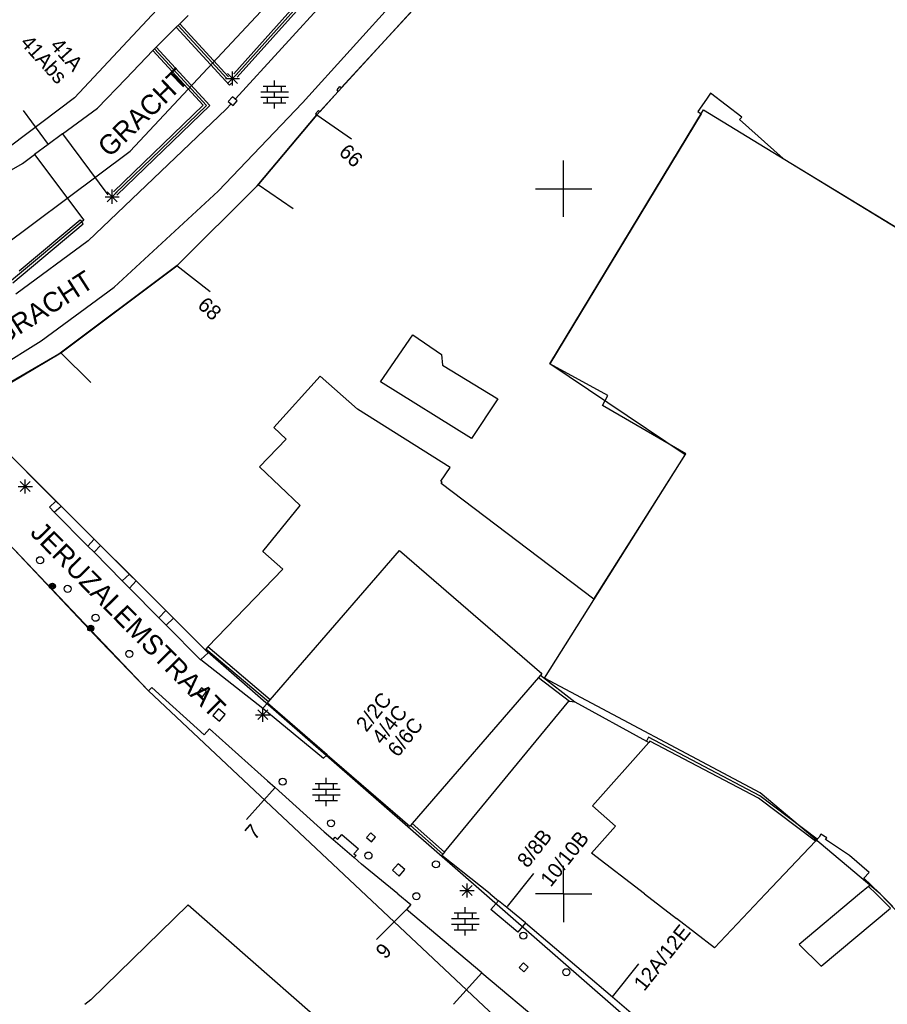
# Model space of a CAD drawing. Header units: millimetres. Extents: x 135944 to 142000, y 454200 to 456692.
# Tile 49 of 153: x 137061 to 137123, y 455792 to 455862. Entities that reach past the tile are written whole.
import ezdxf
from ezdxf.enums import TextEntityAlignment as Align

# ---------------------------------------------------------------- set-up
doc = ezdxf.new("R2010")
doc.units = ezdxf.units.MM
for name, color, linetype in [('TotaalGBKN2013_Bistad', 251, 'Continuous'), ('TotaalGBKN2013X$0$Contouren', 251, 'Continuous'), ('TotaalGBKN2013X$0$Xref', 251, 'Continuous')]:
    doc.layers.add(name, color=color, linetype=linetype)
doc.styles.add('TotaalGBKN2013X$0$GBKN binnenstad 2009$0$Standard', font='txt')

# ---------------------------------------------------------------- blocks, each defined once
blk = doc.blocks.new('TotaalGBKN2013X$0$GBKN binnenstad 2009')
at = {"layer": 'TotaalGBKN2013_Bistad'}
for p, q in [((137076606, 455858155), (137085367, 455867928)), ((137076852, 455857919), (137085620, 455867701)), ((137076966, 455858292), (137085493, 455867814)), ((137084220, 455857142), (137093057, 455866753)), ((137081483, 455856099), (137089210, 455864648)), ((137076742, 455856363), (137083330, 455863586)), ((137073390, 455862285), (137072781, 455861679)), ((137072538, 455861442), (137071113, 455860040)), ((137072781, 455861679), (137072538, 455861442)), ((137072538, 455861442), (137076316, 455857344)), ((137072660, 455861561), (137076110, 455857818)), ((137072781, 455861679), (137076228, 455857941)), ((137071113, 455860040), (137070877, 455859794)), ((137074688, 455855907), (137070995, 455859917)), ((137074926, 455855900), (137071113, 455860040)), ((137070877, 455859794), (137068955, 455857794)), ((137074451, 455855914), (137070877, 455859794)), ((137076023, 455857816), (137077023, 455857816)), ((137076169, 455857462), (137076877, 455858170)), ((137076877, 455857462), (137076169, 455858170)), ((137076523, 455857316), (137076523, 455858316)), ((137076730, 455858037), (137076966, 455858292)), ((137066952, 455855709), (137068955, 455857794)), ((137076316, 455857344), (137076441, 455857480)), ((137078703, 455857278), (137080303, 455857278)), ((137079003, 455856878), (137079003, 455857278)), ((137079503, 455857278), (137079503, 455857678)), ((137080003, 455856878), (137080003, 455857278)), ((137083934, 455857020), (137084141, 455857243)), ((137084141, 455857243), (137084220, 455857142)), ((137076511, 455856523), (137076223, 455856177)), ((137076857, 455856235), (137076511, 455856523)), ((137078523, 455856878), (137080483, 455856878)), ((137078523, 455856478), (137080483, 455856478)), ((137079003, 455856078), (137079003, 455856478)), ((137079503, 455856478), (137079503, 455856878)), ((137080003, 455856078), (137080003, 455856478)), ((137082702, 455855454), (137084018, 455856889)), ((137084018, 455856889), (137083934, 455857020)), ((137110418, 455856768), (137110124, 455856343)), ((137112637, 455855076), (137110418, 455856768)), ((137068086, 455849777), (137074451, 455855914)), ((137068209, 455849657), (137074688, 455855907)), ((137068331, 455849539), (137074926, 455855900)), ((137075498, 455849823), (137081483, 455856099)), ((137076423, 455856014), (137076072, 455855629)), ((137076223, 455856177), (137076569, 455855889)), ((137076569, 455855889), (137076857, 455856235)), ((137078703, 455856078), (137080303, 455856078)), ((137079503, 455855678), (137079503, 455856078)), ((137110124, 455856343), (137109519, 455855468)), ((137061671, 455855550), (137063453, 455853137)), ((137064471, 455853885), (137066952, 455855709)), ((137076072, 455855629), (137066285, 455846296)), ((137078268, 455850206), (137082489, 455855241)), ((137082397, 455855317), (137082608, 455855555)), ((137082489, 455855241), (137082397, 455855317)), ((137082489, 455855241), (137084963, 455853546)), ((137082608, 455855555), (137082702, 455855454)), ((137109739, 455855318), (137099010, 455837588)), ((137109519, 455855468), (137109739, 455855318)), ((137112478, 455854907), (137112637, 455855076)), ((137115557, 455852137), (137112478, 455854907)), ((137064471, 455853885), (137063453, 455853137)), ((137064471, 455853885), (137067685, 455849557)), ((137063453, 455853137), (137062491, 455852429)), ((137061623, 455851791), (137062491, 455852429)), ((137062491, 455852429), (137065979, 455847760)), ((137055871, 455848502), (137061623, 455851791)), ((137100000, 455850000), (137100000, 455852000)), ((137115557, 455852137), (137137951, 455838541)), ((137072599, 455844554), (137078268, 455850206)), ((137078340, 455850292), (137080815, 455848596)), ((137067640, 455849080), (137068348, 455849788)), ((137068348, 455849080), (137067640, 455849788)), ((137067994, 455848934), (137067994, 455849934)), ((137068141, 455843029), (137075498, 455849823)), ((137098000, 455850000), (137100000, 455850000)), ((137100000, 455850000), (137102000, 455850000)), ((137100000, 455848000), (137100000, 455850000)), ((137067494, 455849434), (137068494, 455849434)), ((137065829, 455847652), (137060849, 455843482)), ((137060952, 455843333), (137065945, 455847514)), ((137061390, 455844169), (137065714, 455847790)), ((137065714, 455847790), (137065829, 455847652)), ((137065979, 455847760), (137065829, 455847652)), ((137065945, 455847514), (137065829, 455847652)), ((137066285, 455846296), (137061159, 455842531)), ((137072599, 455844554), (137064201, 455838273)), ((137074940, 455842693), (137072566, 455844527)), ((137062949, 455839220), (137068141, 455843029)), ((137057429, 455835764), (137062949, 455839220)), ((137087012, 455836314), (137089316, 455839639)), ((137089316, 455839639), (137091334, 455838255)), ((137064201, 455838273), (137058552, 455834998)), ((137066485, 455836255), (137064342, 455838355)), ((137091334, 455838255), (137091411, 455837500)), ((137103133, 455835339), (137099010, 455837588)), ((137091411, 455837500), (137095326, 455835099)), ((137079452, 455833080), (137082738, 455836721)), ((137085381, 455834381), (137082738, 455836721)), ((137093472, 455832301), (137087012, 455836314)), ((137095326, 455835099), (137093472, 455832301)), ((137102746, 455834628), (137103133, 455835339)), ((137091951, 455830231), (137085381, 455834381)), ((137108661, 455831199), (137102746, 455834628)), ((137064005, 455827858), (137058332, 455833531)), ((137080321, 455832244), (137079452, 455833080)), ((137078441, 455830291), (137080321, 455832244)), ((137102131, 455820901), (137108661, 455831199)), ((137081308, 455827530), (137078441, 455830291)), ((137091281, 455829271), (137091951, 455830231)), ((137061477, 455828538), (137062185, 455829246)), ((137062185, 455828538), (137061477, 455829246)), ((137061831, 455828392), (137061831, 455829392)), ((137091391, 455829211), (137091281, 455829271)), ((137091311, 455829091), (137091391, 455829211)), ((137061331, 455828892), (137062331, 455828892)), ((137102131, 455820901), (137091311, 455829091)), ((137064005, 455827858), (137063538, 455827420)), ((137064378, 455827485), (137064005, 455827858)), ((137063538, 455827420), (137063886, 455827069)), ((137063886, 455827069), (137064378, 455827485)), ((137065808, 455826055), (137064378, 455827485)), ((137078667, 455824289), (137081308, 455827530)), ((137063886, 455827069), (137066271, 455824662)), ((137065808, 455826055), (137066713, 455825154)), ((137066271, 455824662), (137066713, 455825154)), ((137066713, 455825154), (137067164, 455824705)), ((137060638, 455824850), (137067121, 455817981)), ((137066271, 455824662), (137066704, 455824225)), ((137066704, 455824225), (137067164, 455824705)), ((137067164, 455824705), (137069208, 455822669)), ((137079197, 455813767), (137088371, 455824341)), ((137088371, 455824341), (137098451, 455815621)), ((137066704, 455824225), (137068699, 455822211)), ((137080091, 455823031), (137078667, 455824289)), ((137074761, 455817511), (137080091, 455823031)), ((137068699, 455822211), (137069208, 455822669)), ((137069208, 455822669), (137069683, 455822196)), ((137068699, 455822211), (137069225, 455821681)), ((137069225, 455821681), (137069683, 455822196)), ((137069225, 455821681), (137071309, 455819576)), ((137069683, 455822196), (137071798, 455820090)), ((137071309, 455819576), (137071798, 455820090)), ((137071309, 455819576), (137071818, 455819063)), ((137071798, 455820090), (137072332, 455819557)), ((137071818, 455819063), (137072332, 455819557)), ((137072332, 455819557), (137074580, 455817319)), ((137071818, 455819063), (137074257, 455816602)), ((137067121, 455817981), (137070571, 455814411)), ((137074580, 455817319), (137074624, 455817365)), ((137074761, 455817511), (137074624, 455817365)), ((137079066, 455813616), (137074624, 455817365)), ((137079197, 455813767), (137074761, 455817511)), ((137074283, 455816628), (137074797, 455817103)), ((137074797, 455817103), (137074580, 455817319)), ((137074257, 455816602), (137074283, 455816628)), ((137074283, 455816628), (137078678, 455813174)), ((137098221, 455815355), (137089262, 455805000)), ((137098352, 455815507), (137098221, 455815355)), ((137098221, 455815355), (137100426, 455813660)), ((137098451, 455815621), (137098352, 455815507)), ((137098352, 455815507), (137100791, 455813622)), ((137070571, 455814411), (137070801, 455814641)), ((137070801, 455814641), (137074511, 455811281)), ((137074315, 455814616), (137074044, 455814257)), ((137074674, 455814345), (137074315, 455814616)), ((137074044, 455814257), (137074403, 455813986)), ((137074403, 455813986), (137074674, 455814345)), ((137078661, 455812212), (137078661, 455813212)), ((137078678, 455813174), (137079000, 455813532)), ((137078678, 455813174), (137082983, 455809635)), ((137079000, 455813532), (137079066, 455813616)), ((137083232, 455809870), (137079000, 455813532)), ((137079066, 455813616), (137079197, 455813767)), ((137091552, 455802973), (137100359, 455813667)), ((137100359, 455813667), (137100426, 455813660)), ((137100426, 455813660), (137100791, 455813622)), ((137100791, 455813622), (137105870, 455810830)), ((137075527, 455813124), (137075129, 455812648)), ((137075129, 455812648), (137075605, 455812250)), ((137076003, 455812726), (137075527, 455813124)), ((137075605, 455812250), (137076003, 455812726)), ((137078161, 455812712), (137079161, 455812712)), ((137078307, 455812358), (137079015, 455813066)), ((137079015, 455812358), (137078307, 455813066)), ((137074511, 455811281), (137074901, 455811711)), ((137074901, 455811711), (137079001, 455808021)), ((137106023, 455811111), (137105870, 455810830)), ((137113918, 455806958), (137106023, 455811111)), ((137102051, 455806258), (137106045, 455810734)), ((137105870, 455810830), (137106045, 455810734)), ((137106104, 455810842), (137106045, 455810734)), ((137113814, 455806787), (137106104, 455810842)), ((137083232, 455809870), (137082983, 455809635)), ((137083232, 455809870), (137089091, 455804801)), ((137079001, 455808021), (137079537, 455807540)), ((137082371, 455807823), (137083971, 455807823)), ((137082671, 455807423), (137082671, 455807823)), ((137083171, 455807823), (137083171, 455808223)), ((137083671, 455807423), (137083671, 455807823)), ((137079537, 455807540), (137077512, 455805269)), ((137079537, 455807540), (137083025, 455804413)), ((137082191, 455807423), (137084151, 455807423)), ((137082191, 455807023), (137084151, 455807023)), ((137082671, 455806623), (137082671, 455807023)), ((137083171, 455807023), (137083171, 455807423)), ((137083671, 455806623), (137083671, 455807023)), ((137117982, 455803885), (137113918, 455806958)), ((137082371, 455806623), (137083971, 455806623)), ((137083171, 455806223), (137083171, 455806623)), ((137103678, 455804807), (137102051, 455806258)), ((137117844, 455803739), (137113814, 455806787)), ((137089091, 455804801), (137089133, 455804850)), ((137089262, 455805000), (137089133, 455804850)), ((137091426, 455802820), (137089133, 455804850)), ((137091552, 455802973), (137089262, 455805000)), ((137101977, 455802900), (137103678, 455804807)), ((137083025, 455804413), (137083659, 455803864)), ((137083958, 455803872), (137084267, 455804228)), ((137084267, 455804228), (137085445, 455803207)), ((137086334, 455804331), (137086032, 455803997)), ((137086668, 455804029), (137086334, 455804331)), ((137118230, 455804245), (137118120, 455804032)), ((137118650, 455803982), (137118230, 455804245)), ((137083659, 455803864), (137083791, 455804016)), ((137083659, 455803864), (137085147, 455802575)), ((137083791, 455804016), (137083958, 455803872)), ((137086032, 455803997), (137086366, 455803695)), ((137086366, 455803695), (137086668, 455804029)), ((137114316, 455800000), (137117844, 455803739)), ((137117982, 455803885), (137117844, 455803739)), ((137118120, 455804032), (137117982, 455803885)), ((137118570, 455803862), (137118650, 455803982)), ((137120270, 455802721), (137118570, 455803862)), ((137085445, 455803207), (137085135, 455802850)), ((137085135, 455802850), (137085278, 455802727)), ((137085278, 455802727), (137085147, 455802575)), ((137091360, 455802739), (137091426, 455802820)), ((137094798, 455800000), (137091360, 455802739)), ((137091552, 455802973), (137091426, 455802820)), ((137105737, 455800000), (137101977, 455802900)), ((137121653, 455801518), (137120270, 455802721)), ((137085676, 455802116), (137085147, 455802575)), ((137088255, 455800000), (137085676, 455802116)), ((137088277, 455802144), (137087870, 455801677)), ((137088744, 455801737), (137088277, 455802144)), ((137100000, 455800000), (137100000, 455802000)), ((137087870, 455801677), (137088337, 455801270)), ((137088337, 455801270), (137088744, 455801737)), ((137096017, 455799103), (137097882, 455801454)), ((137121283, 455801121), (137121653, 455801518)), ((137092797, 455799898), (137093505, 455800606)), ((137093505, 455799898), (137092797, 455800606)), ((137093151, 455799752), (137093151, 455800752)), ((137121768, 455800658), (137121283, 455801121)), ((137121768, 455800658), (137121614, 455800532)), ((137122435, 455800000), (137121768, 455800658)), ((137088255, 455800000), (137089168, 455799251)), ((137092651, 455800252), (137093651, 455800252)), ((137094798, 455800000), (137095375, 455799525)), ((137100000, 455800000), (137098000, 455800000)), ((137100000, 455800000), (137098000, 455800000)), ((137100000, 455800000), (137102000, 455800000)), ((137100000, 455800000), (137102000, 455800000)), ((137100000, 455800000), (137100000, 455798000)), ((137105737, 455800000), (137107999, 455798255)), ((137114316, 455800000), (137110703, 455796170)), ((137120966, 455800000), (137116695, 455796426)), ((137121614, 455800532), (137120966, 455800000)), ((137122154, 455800000), (137121614, 455800532)), ((137123182, 455798986), (137122154, 455800000)), ((137123334, 455799113), (137122435, 455800000)), ((137073371, 455799234), (137066483, 455792493)), ((137073371, 455799234), (137082220, 455791473)), ((137089168, 455799251), (137088864, 455798888)), ((137094841, 455798891), (137095375, 455799525)), ((137095970, 455799047), (137095375, 455799525)), ((137088864, 455798888), (137086732, 455796762)), ((137094202, 455794412), (137088864, 455798888)), ((137092228, 455798653), (137093828, 455798653)), ((137092528, 455798253), (137092528, 455798653)), ((137093028, 455798653), (137093028, 455799053)), ((137093528, 455798253), (137093528, 455798653)), ((137096741, 455797291), (137094841, 455798891)), ((137097303, 455797958), (137095970, 455799047)), ((137118266, 455794872), (137123182, 455798986)), ((137092048, 455798253), (137094008, 455798253)), ((137092048, 455797853), (137094008, 455797853)), ((137092528, 455797453), (137092528, 455797853)), ((137093028, 455797853), (137093028, 455798253)), ((137093528, 455797453), (137093528, 455797853)), ((137097303, 455797958), (137096741, 455797291)), ((137097303, 455797958), (137103469, 455792707)), ((137110703, 455796170), (137107999, 455798255)), ((137092228, 455797453), (137093828, 455797453)), ((137093028, 455797053), (137093028, 455797453)), ((137116695, 455796426), (137118266, 455794872)), ((137097144, 455795111), (137096842, 455794777)), ((137097478, 455794809), (137097144, 455795111)), ((137103466, 455792703), (137105331, 455795054)), ((137094202, 455794412), (137092182, 455792192)), ((137094202, 455794412), (137099594, 455789890)), ((137096842, 455794777), (137097176, 455794475)), ((137097176, 455794475), (137097478, 455794809)), ((137066483, 455792493), (137066054, 455792164)), ((137103469, 455792707), (137109697, 455787403))]:
    blk.add_line(p, q, dxfattribs=at)
for centre, radius in [((137062881, 455823662), 250), ((137063751, 455821822), 215), ((137063751, 455821822), 155), ((137063751, 455821822), 95), ((137063751, 455821822), 35), ((137064831, 455821632), 250), ((137066812, 455819582), 250), ((137066471, 455818842), 215), ((137066471, 455818842), 155), ((137066471, 455818842), 95), ((137066471, 455818842), 35), ((137069202, 455817022), 250), ((137080081, 455807962), 250), ((137083511, 455805012), 250), ((137086161, 455802722), 250), ((137090941, 455802102), 250), ((137089561, 455799842), 250), ((137097144, 455797046), 250), ((137100189, 455794453), 250)]:
    blk.add_circle(centre, radius, dxfattribs=at)
at = {"layer": 'TotaalGBKN2013_Bistad', "style": 'TotaalGBKN2013X$0$GBKN binnenstad 2009$0$Standard'}
for s, rotation, p in [('41Abs', 312.1488, (137064493.7, 455857691.4)), ('41A', 312.1488, (137065608.7, 455858587.1)), ('7', 48.745, (137078222.5, 455804705.6)), ('9', 47.5842, (137087494, 455796255.6))]:
    blk.add_text(s, height=1054, rotation=rotation, dxfattribs=at).set_placement(p, align=Align.MIDDLE_RIGHT)
for s, rotation, p in [('GRACHT', 43.961436, (137067801, 455852159)), ('NIEUWEGRACHT', 32.746172, (137053860, 455834770)), ('JERUZALEMSTRAAT', 314.734817, (137062105, 455825543))]:
    blk.add_text(s, height=1400, rotation=rotation, dxfattribs=at).set_placement(p)
for s, rotation, p in [('66', 317.4027, (137084353.7, 455852882.9)), ('68', 317.4027, (137074329.7, 455842029.9)), ('2/2C', 51.4514, (137085603.8, 455811753.4)), ('4/4C', 51.4514, (137086720.8, 455810859.4)), ('6/6C', 51.4514, (137087836.8, 455809965.4)), ('8/8B', 51.5819, (137097028.1, 455802109.5)), ('10/10B', 51.5819, (137098671.1, 455800760.5)), ('12A/12E', 51.5819, (137105299.1, 455793376.5))]:
    blk.add_text(s, height=1054, rotation=rotation, dxfattribs=at).set_placement(p, align=Align.MIDDLE_LEFT)

msp = doc.modelspace()

# ---------------------------------------------------------------- linework, layer by layer
at = {"layer": 'TotaalGBKN2013X$0$Contouren'}
for p, q in [((137096.982, 455871.066), (137082.489, 455855.241)), ((137082.489, 455855.241), (137078.268, 455850.206)), ((137099.01, 455837.588), (137109.904, 455855.59)), ((137109.904, 455855.59), (137147.323, 455832.73)), ((137078.268, 455850.206), (137072.566, 455844.527)), ((137064.342, 455838.355), (137072.566, 455844.527)), ((137057.54, 455834.32), (137064.342, 455838.355)), ((137108.624, 455831.14), (137099.01, 455837.588)), ((137064.378, 455827.485), (137058.332, 455833.531)), ((137098.648, 455815.297), (137108.624, 455831.14)), ((137074.58, 455817.319), (137064.378, 455827.485)), ((137060.623, 455824.866), (137070.571, 455814.411)), ((137128.451, 455770.294), (137074.58, 455817.319)), ((137113.941, 455807.173), (137098.648, 455815.297)), ((137124.563, 455763.65), (137070.571, 455814.411)), ((137122.437, 455800), (137113.941, 455807.173)), ((137128.63, 455793.557), (137122.437, 455800))]:
    msp.add_line(p, q, dxfattribs=at)
msp.add_lwpolyline([(137093.989, 455956.468), (137097.392, 455951.053), (137110.591, 455919.392), (137104.522, 455902.711), (137097.272, 455892.952), (137088.998, 455881.773), (137065.326, 455856.436), (137057.369, 455850.468), (137046.886, 455844.097), (136993.388, 455817.053), (136965.715, 455809.026), (136963.654, 455805.046), (136965.367, 455798.444), (136984.029, 455807.653), (136995.887, 455812.074), (137049.385, 455839.118), (137057.93, 455844.192), (137069.271, 455852.664), (137092.943, 455878.001), (137110.492, 455900.987), (137116.154, 455917.253), (137101.914, 455951.409), (137076.928, 455991.039)], dxfattribs=at)

# ---------------------------------------------------------------- block references
at = {"layer": 'TotaalGBKN2013X$0$Xref', "xscale": 0.0009999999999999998, "yscale": 0.0009999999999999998, "zscale": 0.0009999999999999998}
msp.add_blockref('TotaalGBKN2013X$0$GBKN binnenstad 2009', (0, 0), dxfattribs=at)

doc.saveas('drawing.dxf')
